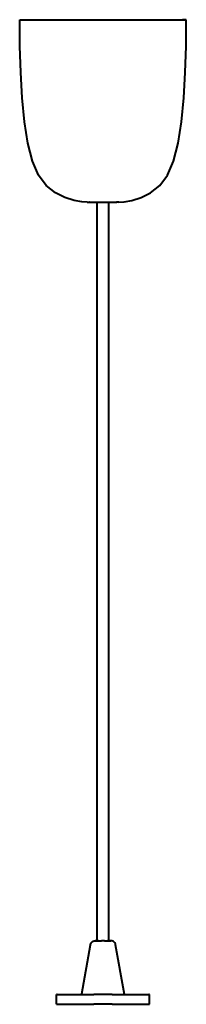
# Model space of a CAD drawing. Header units: millimetres. Extents: x -168 to 168, y 1304 to 2115.
# Tile 5 of 5: x -42 to 42, y 1619 to 2115. Entities that reach past the tile are written whole.
import ezdxf

# ---------------------------------------------------------------- set-up
doc = ezdxf.new("R2010")
doc.units = ezdxf.units.MM
doc.layers.add('G-IMPT', color=7, linetype='Continuous', lineweight=40)

# ---------------------------------------------------------------- blocks, each defined once
blk = doc.blocks.new('ZAHA LIGHT white pendant front')
at = {"layer": 'G-IMPT'}
for p, q in [((-41.89, -13.27), (-42, 0)), ((-42, 0), (-40, 0)), ((-42, 0), (-41.19, 0)), ((-41.19, 0), (-38.8, 0)), ((-40, 0), (-39.23, 0)), ((-39.23, 0), (-36.96, 0)), ((-38.8, 0), (-34.92, 0)), ((-36.96, 0), (-33.26, 0)), ((-34.92, 0), (-29.7, 0)), ((-33.26, 0), (-28.28, 0)), ((-29.7, 0), (-23.33, 0)), ((-28.28, 0), (-22.22, 0)), ((-23.33, 0), (-16.07, 0)), ((-22.22, 0), (-15.31, 0)), ((-16.07, 0), (-8.19, 0)), ((-15.31, 0), (-7.8, 0)), ((-8.19, 0), (0, 0)), ((-7.8, 0), (0, 0)), ((0, 0), (7.8, 0)), ((0, 0), (8.19, 0)), ((7.8, 0), (15.31, 0)), ((8.19, 0), (16.07, 0)), ((15.31, 0), (22.22, 0)), ((16.07, 0), (23.33, 0)), ((22.22, 0), (28.28, 0)), ((23.33, 0), (29.7, 0)), ((28.28, 0), (33.26, 0)), ((29.7, 0), (34.92, 0)), ((33.26, 0), (36.96, 0)), ((34.92, 0), (38.8, 0)), ((36.96, 0), (39.23, 0)), ((38.8, 0), (41.19, 0)), ((39.23, 0), (40, 0)), ((42, 0), (40, 0)), ((41.19, 0), (42, 0)), ((41.89, -13.27), (42, 0)), ((-41.49, -26.53), (-41.89, -13.27)), ((41.49, -26.53), (41.89, -13.27)), ((-40.73, -39.36), (-41.49, -26.53)), ((40.73, -39.36), (41.49, -26.53)), ((-39.53, -51.37), (-40.73, -39.36)), ((39.53, -51.37), (40.73, -39.36)), ((-37.81, -62.15), (-39.53, -51.37)), ((37.81, -62.15), (39.53, -51.37)), ((-35.49, -71.29), (-37.81, -62.15)), ((35.49, -71.29), (37.81, -62.15)), ((-32.49, -78.39), (-35.49, -71.29)), ((32.49, -78.39), (35.49, -71.29)), ((-28.6, -83.5), (-32.49, -78.39)), ((28.6, -83.5), (32.49, -78.39)), ((-24, -87.15), (-28.6, -83.5)), ((24, -87.15), (28.6, -83.5)), ((-19.16, -89.56), (-24, -87.15)), ((19.16, -89.56), (24, -87.15)), ((-14.56, -91.01), (-19.16, -89.56)), ((-10.68, -91.73), (-14.56, -91.01)), ((-8, -91.97), (-10.68, -91.73)), ((-8, -91.97), (-7, -92)), ((-6.87, -92), (-7, -92)), ((-7, -92), (-6.87, -92)), ((-6.87, -92), (-6.47, -92)), ((-6.47, -92), (-5.82, -92)), ((-5.82, -92), (-4.95, -92)), ((-4.95, -92), (-3.89, -92)), ((-3.89, -92), (-2.68, -92)), ((-3, -464), (-3, -92)), ((-2.68, -92), (-1.37, -92)), ((-1.37, -92), (0, -92)), ((0, -92), (1.37, -92)), ((1.37, -92), (2.68, -92)), ((2.68, -92), (3.89, -92)), ((3, -464), (3, -92)), ((3.89, -92), (4.95, -92)), ((4.95, -92), (5.82, -92)), ((5.82, -92), (6.47, -92)), ((6.47, -92), (6.87, -92)), ((6.87, -92), (7, -92)), ((7, -92), (6.87, -92)), ((8, -91.97), (7, -92)), ((8, -91.97), (10.68, -91.73)), ((10.68, -91.73), (14.56, -91.01)), ((14.56, -91.01), (19.16, -89.56))]:
    blk.add_line(p, q, dxfattribs=at)
at = {"layer": 'G-IMPT', "color": 250, "true_color": 0x404040}
for p, q in [((-10.75, -490.79), (-6.35, -465.97)), ((-6.35, -465.97), (-6.22, -465.5)), ((-6.22, -465.5), (-6, -465.08)), ((-6, -465.08), (-5.7, -464.71)), ((-5.7, -464.71), (-5.35, -464.42)), ((-5.35, -464.42), (-4.94, -464.19)), ((-4.94, -464.19), (-4.48, -464.05)), ((-4.48, -464.05), (-4, -464)), ((-3.92, -464), (-4, -464)), ((-4, -464), (-3.92, -464)), ((-3.7, -464), (-3.92, -464)), ((-3.92, -464), (-3.7, -464)), ((-3.33, -464), (-3.7, -464)), ((-3.7, -464), (-3.33, -464)), ((-2.83, -464), (-3.33, -464)), ((-3.33, -464), (-2.83, -464)), ((-2.22, -464), (-2.83, -464)), ((-2.83, -464), (-2.22, -464)), ((-2.22, -464), (-1.53, -464)), ((-1.53, -464), (-0.78, -464)), ((0, -464), (-0.78, -464)), ((0.78, -464), (0, -464)), ((0.78, -464), (1.53, -464)), ((1.53, -464), (2.22, -464)), ((2.22, -464), (2.83, -464)), ((2.83, -464), (2.22, -464)), ((2.83, -464), (3.33, -464)), ((3.33, -464), (2.83, -464)), ((3.33, -464), (3.7, -464)), ((3.7, -464), (3.33, -464)), ((3.7, -464), (3.92, -464)), ((3.92, -464), (3.7, -464)), ((3.92, -464), (4, -464)), ((4, -464), (3.92, -464)), ((4.48, -464.05), (4, -464)), ((4.94, -464.19), (4.48, -464.05)), ((5.35, -464.42), (4.94, -464.19)), ((5.7, -464.71), (5.35, -464.42)), ((6, -465.08), (5.7, -464.71)), ((6.22, -465.5), (6, -465.08)), ((6.35, -465.97), (6.22, -465.5)), ((10.79, -491), (6.35, -465.97)), ((-23.05, -491), (-23.5, -491)), ((-23.5, -496), (-23.5, -491)), ((-23.5, -491), (-23.05, -491)), ((-23.05, -491), (-21.71, -491)), ((-22.5, -491), (-22.07, -491)), ((-21.71, -491), (-19.54, -491)), ((-19.54, -491), (-16.62, -491)), ((-16.62, -491), (-13.06, -491)), ((-13.06, -491), (-8.99, -491)), ((-8.99, -491), (-4.58, -491)), ((0, -491), (-4.58, -491)), ((4.58, -491), (0, -491)), ((4.58, -491), (8.99, -491)), ((8.99, -491), (13.06, -491)), ((13.06, -491), (16.62, -491)), ((16.62, -491), (19.54, -491)), ((19.54, -491), (21.71, -491)), ((21.71, -491), (23.05, -491)), ((22.07, -491), (22.5, -491)), ((23.05, -491), (23.5, -491)), ((23.5, -491), (23.05, -491)), ((23.5, -496), (23.5, -491)), ((-23.05, -496), (-23.5, -496)), ((-23.5, -496), (-23.05, -496)), ((-23.05, -496), (-21.87, -496)), ((-21.71, -496), (-19.54, -496)), ((-19.51, -496), (-16.62, -496)), ((-16.62, -496), (-13.06, -496)), ((-13.06, -496), (-8.99, -496)), ((-8.99, -496), (-4.58, -496)), ((0, -496), (-4.58, -496)), ((4.58, -496), (0, -496)), ((4.58, -496), (8.99, -496)), ((8.99, -496), (13.06, -496)), ((13.06, -496), (16.62, -496)), ((16.62, -496), (19.54, -496)), ((19.54, -496), (21.71, -496)), ((21.71, -496), (23.05, -496)), ((23.05, -496), (23.5, -496)), ((23.5, -496), (23.05, -496))]:
    blk.add_line(p, q, dxfattribs=at)

msp = doc.modelspace()

# ---------------------------------------------------------------- block references
msp.add_blockref('ZAHA LIGHT white pendant front', (0, 2115.18))

doc.saveas('drawing.dxf')
